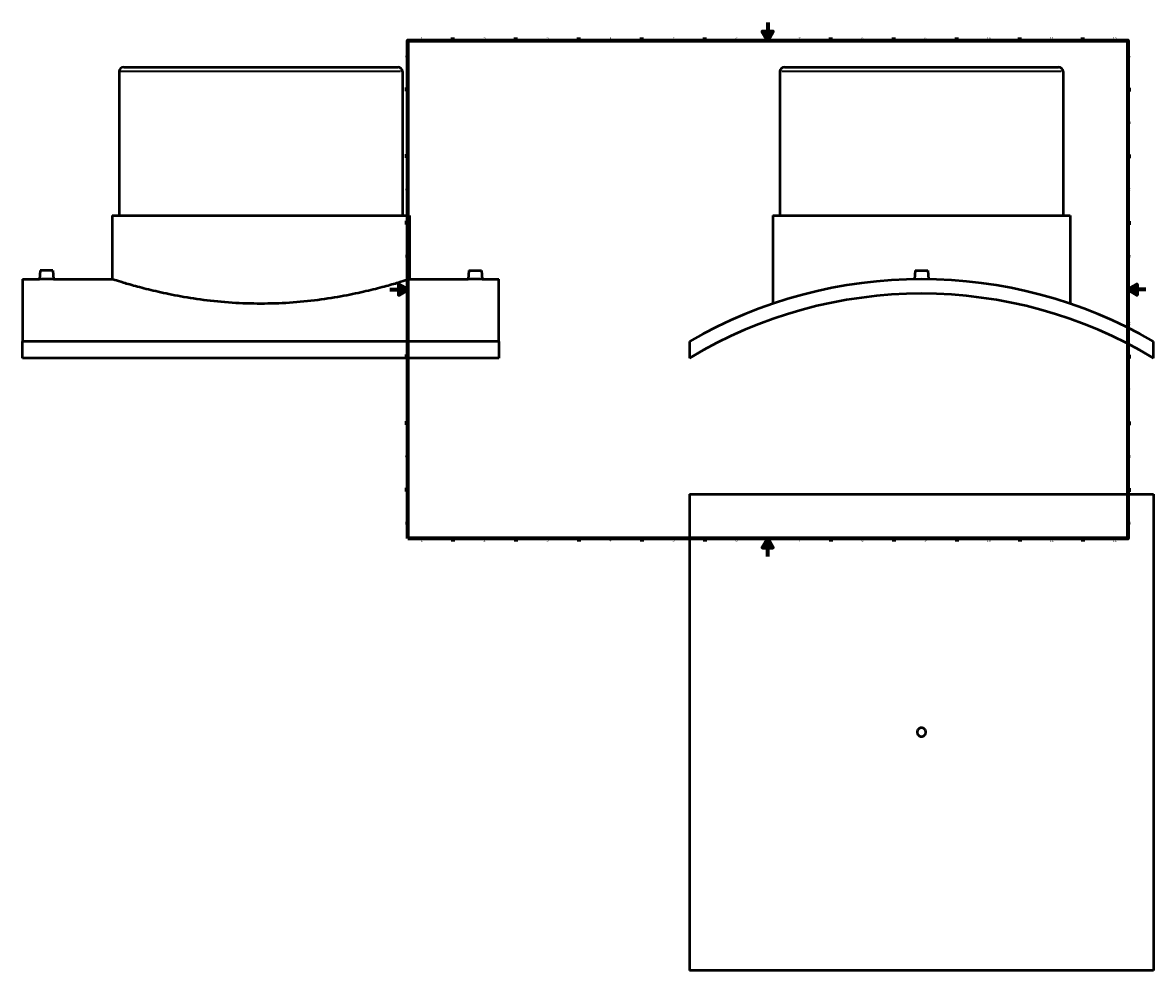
# Model space of a CAD drawing. Header units: millimetres. Extents: x -409 to 1793, y -460 to 2513.
# Tile 1 of 7: x -409 to 850, y -460 to 594. Entities that reach past the tile are written whole.
import ezdxf

# ---------------------------------------------------------------- set-up
doc = ezdxf.new("R2010")
doc.units = ezdxf.units.MM
for name, color, linetype, lineweight in [('Border (ANSI)', 7, 'Continuous', 70), ('Visible (ANSI)', 7, 'Continuous', 50), ('Visible Narrow (ANSI)', 7, 'Continuous', 35)]:
    doc.layers.add(name, color=color, linetype=linetype, lineweight=lineweight)
doc.styles.add('Note Text (ANSI)', font='tahoma.ttf')

# ---------------------------------------------------------------- blocks, each defined once
blk = doc.blocks.new('Borders Default Border')
at = {"layer": 'Border (ANSI)'}
for p, q in [((70.1, 574), (70.1, 577.4)), ((140.2, 574), (140.2, 577.4)), ((210.2, 574), (210.2, 577.4)), ((280.3, 574), (280.3, 577.4)), ((350.4, 574), (350.4, 577.4)), ((490.6, 574), (490.6, 577.4)), ((560.7, 574), (560.7, 577.4)), ((630.8, 574), (630.8, 577.4)), ((700.8, 574), (700.8, 577.4)), ((770.9, 574), (770.9, 577.4)), ((20, 519.7), (16.6, 519.7)), ((821, 519.7), (824.4, 519.7)), ((20, 445.5), (16.6, 445.5)), ((821, 445.5), (824.4, 445.5)), ((20, 371.2), (16.6, 371.2)), ((821, 371.2), (824.4, 371.2)), ((20, 222.7), (16.6, 222.7)), ((821, 222.7), (824.4, 222.7)), ((20, 148.5), (16.6, 148.5)), ((821, 148.5), (824.4, 148.5)), ((20, 74.3), (16.6, 74.3)), ((821, 74.3), (824.4, 74.3)), ((70.1, 20), (70.1, 16.6)), ((140.2, 20), (140.2, 16.6)), ((210.2, 20), (210.2, 16.6)), ((280.3, 20), (280.3, 16.6)), ((350.4, 20), (350.4, 16.6)), ((490.6, 20), (490.6, 16.6)), ((560.7, 20), (560.7, 16.6)), ((630.8, 20), (630.8, 16.6)), ((700.8, 20), (700.8, 16.6)), ((770.9, 20), (770.9, 16.6))]:
    blk.add_line(p, q, dxfattribs=at)
at = {"layer": 'Border (ANSI)', "flags": 128}
for points in [[(420.5, 594), (420.5, 574), (414.7, 584), (426.3, 584), (420.5, 574)], [(20, 20), (20, 574), (821, 574), (821, 20), (20, 20)], [(0, 297), (20, 297), (10, 302.8), (10, 291.2), (20, 297)], [(841, 297), (821, 297), (831, 302.8), (831, 291.2), (821, 297)], [(420.5, 0), (420.5, 20), (414.7, 10), (426.3, 10), (420.5, 20)]]:
    blk.add_lwpolyline(points, dxfattribs=at)
at = {"layer": 'Border (ANSI)', "char_height": 3.05, "attachment_point": 7, "style": 'Note Text (ANSI)'}
for s, insert in [('1', (34.4, 574.4)), ('2', (104.2, 574.4)), ('3', (174.3, 574.3)), ('4', (244.2, 574.4)), ('5', (314.5, 574.3)), ('6', (384.5, 574.3)), ('7', (454.6, 574.4)), ('8', (524.6, 574.3)), ('9', (594.7, 574.3)), ('10', (664, 574.3)), ('11', (734, 574.4)), ('12', (804.1, 574.4)), ('A', (16.8, 555.4)), ('A', (821.6, 555.4)), ('B', (17.1, 481.1)), ('B', (822, 481.1)), ('C', (17, 406.8)), ('C', (821.8, 406.8)), ('D', (17, 332.6)), ('D', (821.8, 332.6)), ('E', (17.2, 258.4)), ('E', (822.1, 258.4)), ('F', (17.3, 184.1)), ('F', (822.1, 184.1)), ('G', (16.8, 109.8)), ('G', (821.7, 109.8)), ('H', (17, 35.6)), ('H', (821.8, 35.6)), ('1', (34.4, 16.6)), ('2', (104.2, 16.6)), ('3', (174.3, 16.5)), ('4', (244.2, 16.6)), ('5', (314.5, 16.5)), ('6', (384.5, 16.5)), ('7', (454.6, 16.6)), ('8', (524.6, 16.5)), ('9', (594.7, 16.5)), ('10', (664, 16.5)), ('11', (734, 16.6)), ('12', (804.1, 16.6))]:
    blk.add_mtext(s, dxfattribs=dict(at, insert=insert))

msp = doc.modelspace()

# ---------------------------------------------------------------- linework, layer by layer
at = {"layer": 'Visible (ANSI)'}
for p, q in [((-296.041, 544.463), (8.959, 544.463)), ((439.031, 544.463), (744.031, 544.463)), ((-301.041, 539.463), (-301.041, 379.263)), ((13.959, 539.463), (13.959, 379.263)), ((434.031, 539.463), (434.031, 379.263)), ((749.031, 539.463), (749.031, 379.263)), ((-308.916, 379.263), (21.834, 379.263)), ((-308.916, 379.263), (-308.916, 308.463)), ((21.834, 379.263), (21.834, 308.463)), ((426.156, 379.263), (756.906, 379.263)), ((426.156, 379.263), (426.156, 281.244)), ((756.906, 379.263), (756.906, 281.244)), ((-389.041, 318.063), (-389.881, 308.463)), ((-375.041, 318.063), (-389.041, 318.063)), ((-375.041, 318.063), (-374.202, 308.463)), ((87.959, 318.063), (87.119, 308.463)), ((87.959, 318.063), (101.959, 318.063)), ((101.959, 318.063), (102.798, 308.463)), ((584.531, 318.063), (583.686, 308.403)), ((584.531, 318.063), (598.531, 318.063)), ((598.531, 318.063), (599.376, 308.403)), ((-408.541, 308.463), (-408.541, 239.332)), ((-408.541, 308.463), (-389.881, 308.463)), ((-374.202, 308.463), (-308.916, 308.463)), ((21.834, 308.463), (87.119, 308.463)), ((102.798, 308.463), (121.459, 308.463)), ((121.459, 239.332), (121.459, 308.463)), ((121.459, 239.332), (-408.541, 239.332)), ((-408.541, 220.757), (-408.541, 239.332)), ((121.459, 239.332), (121.459, 220.757)), ((333.531, 239.332), (333.531, 220.757)), ((849.531, 220.757), (849.531, 239.332)), ((121.459, 220.757), (-408.541, 220.757)), ((333.531, 69.529), (849.531, 69.529)), ((333.531, 69.529), (333.531, -460.471)), ((849.531, 69.529), (849.531, -460.471)), ((849.531, -460.471), (333.531, -460.471))]:
    msp.add_line(p, q, dxfattribs=at)
for centre, radius, start, end in [((-296.041, 539.463), 5, 90, 180), ((8.959, 539.463), 5, 0, 90), ((439.031, 539.463), 5, 90, 180), ((744.031, 539.463), 5, 0, 90), ((591.531, -207.537), 516, 60, 120), ((591.531, -207.537), 500, 58.93568, 121.06432)]:
    msp.add_arc(centre, radius, start, end, dxfattribs=at)
for points, knots in [([(-374.202, 308.463), (-374.202, 308.463), (-374.398, 308.46), (-375.198, 308.449), (-375.801, 308.441), (-377.193, 308.426), (-378.074, 308.418), (-380.006, 308.407), (-381.057, 308.403), (-382.041, 308.403), (-383.026, 308.403), (-384.077, 308.407), (-386.009, 308.418), (-386.89, 308.426), (-388.282, 308.441), (-388.885, 308.449), (-389.685, 308.46), (-389.881, 308.463), (-389.881, 308.463)], [3.54505721, 3.54505721, 3.54505721, 3.54505721, 3.84045625, 3.84045625, 4.13585529, 4.13585529, 4.43129911, 4.43129911, 4.72674294, 4.72674294, 4.72674294, 5.02218676, 5.02218676, 5.31763059, 5.31763059, 5.61302963, 5.61302963, 5.90842867, 5.90842867, 5.90842867, 5.90842867]), ([(21.834, 308.463), (21.834, 308.463), (20.825, 308.137), (16.603, 306.807), (13.391, 305.804), (4.929, 303.28), (-0.327, 301.76), (-12.444, 298.486), (-19.305, 296.736), (-33.905, 293.339), (-42.156, 291.57), (-60.141, 288.23), (-69.876, 286.661), (-90.224, 284.04), (-100.854, 282.988), (-122.281, 281.59), (-133.077, 281.244), (-154.006, 281.244), (-164.802, 281.59), (-186.229, 282.988), (-196.859, 284.04), (-217.206, 286.661), (-226.942, 288.23), (-244.927, 291.57), (-253.178, 293.339), (-267.778, 296.736), (-274.639, 298.486), (-286.756, 301.76), (-292.012, 303.28), (-300.474, 305.804), (-303.686, 306.807), (-307.908, 308.137), (-308.916, 308.463), (-308.916, 308.463)], [25.11041599, 25.11041599, 25.11041599, 25.11041599, 28.24860106, 28.24860106, 31.38678614, 31.38678614, 34.52497121, 34.52497121, 37.66315629, 37.66315629, 40.80257521, 40.80257521, 43.94199413, 43.94199413, 47.08141305, 47.08141305, 50.22083197, 50.22083197, 53.36025089, 53.36025089, 56.49966982, 56.49966982, 59.63908874, 59.63908874, 62.77850766, 62.77850766, 65.91669273, 65.91669273, 69.05487781, 69.05487781, 72.19306289, 72.19306289, 75.33124796, 75.33124796, 75.33124796, 75.33124796]), ([(102.798, 308.463), (102.798, 308.463), (102.602, 308.46), (101.802, 308.449), (101.199, 308.441), (99.807, 308.426), (98.926, 308.418), (96.994, 308.407), (95.943, 308.403), (93.974, 308.403), (92.923, 308.407), (90.991, 308.418), (90.11, 308.426), (88.718, 308.441), (88.115, 308.449), (87.315, 308.46), (87.119, 308.463), (87.119, 308.463)], [1.18168574, 1.18168574, 1.18168574, 1.18168574, 1.47708478, 1.47708478, 1.77248382, 1.77248382, 2.06792764, 2.06792764, 2.36337147, 2.36337147, 2.65881529, 2.65881529, 2.95425912, 2.95425912, 3.24965816, 3.24965816, 3.5450572, 3.5450572, 3.5450572, 3.5450572]), ([(596.331, -195.471), (596.331, -196.074), (596.211, -196.717), (595.721, -197.899), (595.352, -198.439), (594.499, -199.291), (593.959, -199.661), (592.777, -200.151), (592.134, -200.271), (590.929, -200.271), (590.286, -200.151), (589.103, -199.661), (588.563, -199.291), (587.711, -198.439), (587.342, -197.899), (586.852, -196.717), (586.731, -196.074), (586.731, -194.869), (586.852, -194.226), (587.342, -193.043), (587.711, -192.503), (588.563, -191.651), (589.103, -191.282), (590.286, -190.792), (590.929, -190.671), (592.134, -190.671), (592.777, -190.792), (593.959, -191.282), (594.499, -191.651), (595.352, -192.503), (595.721, -193.043), (596.211, -194.226), (596.331, -194.869), (596.331, -195.471)], [0, 0, 0, 0, 0.18081081, 0.18081081, 0.36162161, 0.36162161, 0.54243242, 0.54243242, 0.72324322, 0.72324322, 0.90405403, 0.90405403, 1.08486483, 1.08486483, 1.26567564, 1.26567564, 1.44648645, 1.44648645, 1.62729725, 1.62729725, 1.80810806, 1.80810806, 1.98891886, 1.98891886, 2.16972967, 2.16972967, 2.35054047, 2.35054047, 2.53135128, 2.53135128, 2.71216208, 2.71216208, 2.89297289, 2.89297289, 2.89297289, 2.89297289])]:
    msp.add_open_spline(points, degree=3, knots=knots, dxfattribs=at)
at = {"layer": 'Visible Narrow (ANSI)'}
for p, q in [((12.019, 539.463), (-299.102, 539.463)), ((747.092, 539.463), (435.97, 539.463))]:
    msp.add_line(p, q, dxfattribs=at)

# ---------------------------------------------------------------- block references
msp.add_blockref('Borders Default Border', (0, 0))

doc.saveas('drawing.dxf')
